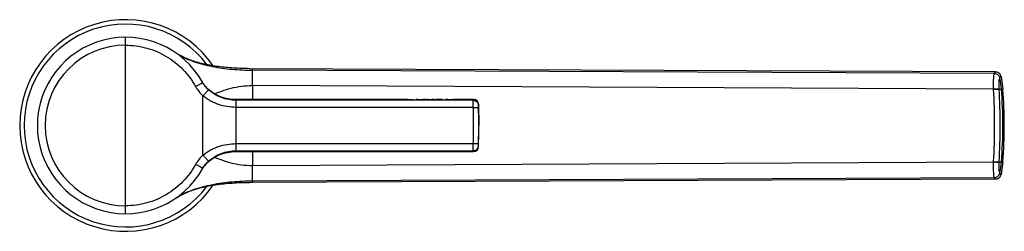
# Model space of a CAD drawing. Header units: millimetres. Extents: x -115 to 392, y -213 to 385.
# Tile 2 of 4: x 169 to 392, y 10 to 58. Entities that reach past the tile are written whole.
import ezdxf

# ---------------------------------------------------------------- set-up
doc = ezdxf.new("R2010")
doc.units = ezdxf.units.MM
doc.header["$LTSCALE"] = 23.1
doc.layers.get('0').update_dxf_attribs({"linetype": 'CONTINUOUS'})

msp = doc.modelspace()

# ---------------------------------------------------------------- linework, layer by layer
at = {"color": 9, "linetype": 'CONTINUOUS'}
for p, q in [((193.29, 13.96), (193.29, 53.96)), ((221.99, 46.51), (221.99, 46.85)), ((390.03, 45.77), (221.99, 46.51)), ((391.55, 45.05), (391.55, 45.05)), ((389.88, 42.23), (221.99, 43)), ((210.79, 27.24), (210.79, 40.68)), ((391.12, 42.18), (391.96, 42.18)), ((218.29, 28.06), (218.29, 39.86)), ((272.03, 39.68), (218.29, 39.68)), ((272.03, 38.08), (218.29, 38.08)), ((272.03, 39.68), (272.04, 39.86)), ((273.23, 38.52), (273.24, 38.69)), ((218.29, 29.85), (272.03, 29.85)), ((273.24, 29.23), (273.23, 29.4)), ((218.29, 28.24), (272.03, 28.24)), ((272.04, 28.06), (272.03, 28.24)), ((221.99, 24.92), (389.88, 25.69)), ((391.12, 25.74), (391.96, 25.74)), ((391.55, 22.87), (391.55, 22.87)), ((391.55, 22.87), (391.55, 22.87)), ((221.99, 21.41), (390.03, 22.15)), ((221.99, 21.41), (221.99, 21.08))]:
    msp.add_line(p, q, dxfattribs=at)
at = {"color": 7, "linetype": 'CONTINUOUS'}
for p, q in [((204.45, 50.56), (204.43, 50.58)), ((204.5, 50.53), (204.46, 50.55)), ((204.6, 50.46), (204.5, 50.53)), ((204.65, 50.43), (204.57, 50.48)), ((204.58, 50.47), (204.57, 50.48)), ((204.7, 50.4), (204.65, 50.43)), ((204.8, 50.34), (204.7, 50.4)), ((391.55, 45.05), (391.96, 42.18)), ((210.94, 43.39), (210.79, 43.64)), ((211.35, 42.82), (210.94, 43.39)), ((256.27, 39.86), (218.29, 39.86)), ((257.1, 39.86), (257.1, 39.76)), ((257.1, 39.86), (257.13, 39.86)), ((258.42, 39.79), (258.42, 39.86)), ((260.37, 39.76), (259.25, 39.76)), ((260.92, 39.86), (260.7, 39.86)), ((262.22, 39.76), (261.37, 39.76)), ((261.76, 39.86), (261.76, 39.76)), ((261.82, 39.86), (261.76, 39.86)), ((261.82, 39.86), (261.82, 39.76)), ((262.88, 39.86), (262.65, 39.86)), ((265.22, 39.76), (263.27, 39.76)), ((264.2, 39.83), (264.2, 39.76)), ((264.97, 39.86), (264.97, 39.76)), ((266.27, 39.86), (266.22, 39.86)), ((266.27, 39.77), (266.27, 39.86)), ((267.39, 39.76), (266.27, 39.76)), ((267.39, 39.77), (267.39, 39.86)), ((272.04, 39.86), (267.39, 39.86)), ((273.24, 38.69), (273.29, 33.96)), ((273.24, 29.23), (273.29, 33.96)), ((218.29, 28.06), (272.04, 28.06)), ((210.92, 24.5), (211.32, 25.06)), ((391.96, 25.74), (391.55, 22.87)), ((210.79, 24.28), (210.92, 24.5)), ((221.31, 21.07), (221.99, 21.08)), ((221.99, 21.08), (390.28, 21.83)), ((204.43, 17.35), (204.5, 17.4)), ((204.5, 17.4), (204.6, 17.46)), ((204.59, 17.45), (204.57, 17.44)), ((204.61, 17.47), (204.66, 17.5)), ((204.66, 17.5), (204.72, 17.54)), ((204.72, 17.54), (204.82, 17.6)), ((204.82, 17.6), (204.89, 17.65)), ((204.89, 17.65), (204.98, 17.7))]:
    msp.add_line(p, q, dxfattribs=at)
for points in [[(204.95, 50.24), (204.87, 50.29), (204.8, 50.34)], [(390.28, 46.1), (221.38, 46.85), (220.9, 46.86), (220.43, 46.87), (219.97, 46.88), (219.51, 46.89), (219.05, 46.91), (218.6, 46.93), (218.15, 46.95), (217.71, 46.98), (217.27, 47.01), (216.83, 47.04), (216.4, 47.08), (215.97, 47.12), (215.55, 47.16), (215.13, 47.21), (214.72, 47.26), (214.31, 47.31), (213.9, 47.37), (213.5, 47.43), (213.11, 47.49), (212.71, 47.56), (212.33, 47.63), (211.94, 47.7), (211.57, 47.78), (211.19, 47.86), (210.83, 47.95), (210.46, 48.04), (210.11, 48.13), (209.75, 48.23), (209.4, 48.33), (209.06, 48.43), (208.73, 48.54), (208.39, 48.65), (208.07, 48.77), (207.75, 48.88), (207.44, 49.01), (207.14, 49.13), (206.84, 49.26), (206.55, 49.39), (206.27, 49.53), (206, 49.66), (205.76, 49.78), (205.54, 49.9), (205.35, 50.01), (205.19, 50.1), (205.06, 50.18), (204.95, 50.24)], [(391.55, 45.05), (391.5, 45.22), (391.43, 45.4), (391.32, 45.57), (391.18, 45.73), (391.03, 45.86), (390.85, 45.96), (390.67, 46.04), (390.47, 46.08), (390.28, 46.1)], [(218.29, 39.86), (217.78, 39.88), (216.9, 39.96), (216.05, 40.12), (215.24, 40.34), (214.47, 40.62), (213.74, 40.96), (213.05, 41.35), (212.42, 41.79), (211.85, 42.28), (211.35, 42.82)], [(211.32, 25.06), (211.78, 25.58), (212.32, 26.06), (212.93, 26.5), (213.59, 26.89), (214.31, 27.24), (215.09, 27.53), (215.91, 27.77), (216.79, 27.94), (217.72, 28.04), (218.29, 28.06)], [(390.28, 21.83), (390.47, 21.84), (390.67, 21.89), (390.86, 21.96), (391.03, 22.07), (391.18, 22.2), (391.32, 22.35), (391.43, 22.52), (391.5, 22.71), (391.55, 22.87)], [(204.98, 17.7), (205.1, 17.78), (205.26, 17.86), (205.44, 17.97), (205.65, 18.08), (205.88, 18.21), (206.13, 18.33), (206.4, 18.46), (206.69, 18.6), (206.98, 18.73), (207.3, 18.86), (207.62, 18.99), (207.95, 19.11), (208.29, 19.24), (208.63, 19.35), (208.99, 19.47), (209.35, 19.58), (209.72, 19.69), (210.09, 19.79), (210.48, 19.89), (210.86, 19.99), (211.26, 20.08), (211.66, 20.16), (212.07, 20.25), (212.48, 20.32), (212.9, 20.4), (213.32, 20.47), (213.75, 20.54), (214.19, 20.6), (214.63, 20.66), (215.08, 20.71), (215.53, 20.76), (215.98, 20.81), (216.45, 20.85), (216.91, 20.89), (217.38, 20.92), (217.86, 20.95), (218.33, 20.98), (218.82, 21), (219.31, 21.02), (219.8, 21.04), (220.3, 21.05), (220.8, 21.06), (221.31, 21.07)]]:
    msp.add_lwpolyline(points, dxfattribs=at)
for centre, radius, start, end in [((193.29, 33.96), 24, 34.3269, 325.6711), ((193.29, 33.96), 20, 28.9554, 331.0445), ((213.25, 63.74), 15.85, 236.2569, 236.5714), ((213.32, 63.84), 15.97, 236.5713, 236.7996), ((215.86, 46.46), 5.8, 209.0065, 215.7022), ((292.29, 33.96), 100, 355.2835, 4.7165), ((257.68, 58.99), 19.21, 265.8105, 269.9731), ((257.67, 60.16), 20.31, 268.4834, 271.5412), ((257.67, 58.72), 18.95, 269.989, 270.942), ((257.67, 58.89), 19.11, 270.93, 271.8231), ((257.65, 59.47), 19.69, 271.8496, 274.088), ((260.93, 38.69), 1.17, 88.5433, 90.4501), ((262.1, 37.03), 2.88, 105.0666, 106.1702), ((272.04, 38.66), 1.2, 1.3547, 90), ((272.04, 29.26), 1.2, 270, 358.6453), ((215.86, 21.47), 5.8, 144.3019, 150.9936), ((213.26, 4.17), 15.86, 123.4287, 123.6792), ((213.32, 4.08), 15.97, 123.2002, 123.4288)]:
    msp.add_arc(centre, radius, start, end, dxfattribs=at)
at = {"color": 9, "linetype": 'CONTINUOUS'}
for centre, radius, start, end in [((193.29, 33.96), 23, 36.9051, 323.0964), ((193.29, 33.96), 18.22, 90, 270), ((389.6, 46.1), 0.534, 322.5191, 323.5894), ((390.86, 45.08), 0.558, 320.4551, 321.5346), ((366.56, 40.13), 25.16, 4.6895, 10.5337), ((378.77, 41.57), 11.13, 3.239, 3.3794), ((243.04, 33.96), 147.07, 356.7882, 3.2118), ((379.76, 41.54), 11.38, 3.2439, 3.3864), ((242.32, 33.96), 149.03, 356.8371, 3.1629), ((291.36, 33.96), 100.61, 355.3123, 4.6877), ((26.4, 33.97), 245.67, 359.9992, 0.9594), ((46.84, 33.97), 226.42, 359.9991, 1.0023), ((27.74, 33.95), 244.33, 359.038, 0.0035), ((48.08, 33.95), 225.19, 358.9949, 0.0036), ((378.77, 26.34), 11.13, 356.6518, 356.7922), ((379.76, 26.38), 11.39, 356.6453, 356.7878), ((366.56, 27.8), 25.16, 349.4663, 355.3105), ((390.86, 22.85), 0.558, 38.4654, 39.5449), ((389.6, 21.83), 0.534, 36.4106, 37.4809)]:
    msp.add_arc(centre, radius, start, end, dxfattribs=at)
at = {"color": 7, "linetype": 'CONTINUOUS'}
for centre, major_axis, ratio, start_param, end_param in [((257.66, 21.36), (23.63, 0), 0.782889, 1.594516, 1.629545), ((264.88, 21.36), (0, 18.5), 0.642852, 6.275626, 6.340613)]:
    msp.add_ellipse(centre, major_axis=major_axis, ratio=ratio, start_param=start_param, end_param=end_param, dxfattribs=at)
at = {"color": 9, "linetype": 'CONTINUOUS'}
for points, knots in [([(193.29, 52.18), (194.9, 52.18), (198.13, 51.74), (202.61, 49.83), (206.43, 46.81), (208.36, 44.19), (209.13, 42.78)], [0, 0, 0, 0, 0.250052, 0.500058, 0.750023, 1, 1, 1, 1]), ([(204.45, 50.56), (205.71, 49.72), (208.49, 48.41), (212.91, 47.25), (217.43, 46.65), (220.47, 46.52), (221.99, 46.51)], [0, 0, 0, 0, 0.249649, 0.499666, 0.74981, 1, 1, 1, 1]), ([(221.99, 43), (221.99, 43.43), (222, 44.6), (222, 45.77), (221.99, 46.51)], [0, 0, 0, 0, 0.362992, 1, 1, 1, 1]), ([(389.88, 42.23), (389.86, 42.66), (389.85, 43.28), (389.86, 44.08), (389.88, 44.59), (389.91, 45.02), (389.94, 45.36), (389.98, 45.6), (390.01, 45.73), (390.03, 45.77)], [0, 0, 0, 0, 0.362012, 0.52538, 0.670634, 0.793685, 0.891131, 0.960388, 1, 1, 1, 1]), ([(390.03, 45.78), (390.07, 45.83), (390.12, 45.89), (390.18, 45.97), (390.21, 46.01), (390.24, 46.05), (390.26, 46.07), (390.27, 46.09), (390.28, 46.1), (390.28, 46.1)], [0, 0, 0, 0, 0.428582, 0.598199, 0.738001, 0.847986, 0.928176, 0.978657, 1, 1, 1, 1]), ([(390.03, 45.78), (390.18, 45.78), (390.48, 45.72), (390.87, 45.5), (391.16, 45.15), (391.27, 44.87), (391.3, 44.73)], [0, 0, 0, 0, 0.249822, 0.500144, 0.750384, 1, 1, 1, 1]), ([(390.03, 45.77), (390.18, 45.77), (390.47, 45.71), (390.86, 45.49), (391.15, 45.15), (391.26, 44.86), (391.29, 44.72)], [0, 0, 0, 0, 0.249767, 0.500089, 0.750361, 1, 1, 1, 1]), ([(391.12, 42.21), (391.1, 42.52), (391.09, 42.97), (391.1, 43.53), (391.13, 43.9), (391.16, 44.2), (391.2, 44.44), (391.24, 44.6), (391.27, 44.69), (391.29, 44.72)], [0, 0, 0, 0, 0.36574, 0.529328, 0.673636, 0.795014, 0.890773, 0.95921, 1, 1, 1, 1]), ([(391.3, 44.73), (391.33, 44.78), (391.4, 44.86), (391.47, 44.96), (391.51, 45.01), (391.53, 45.04), (391.54, 45.05), (391.55, 45.05), (391.55, 45.05)], [0, 0, 0, 0, 0.44432, 0.758837, 0.867335, 0.943335, 0.987013, 1, 1, 1, 1]), ([(210.79, 43.64), (210.79, 43.65), (210.78, 43.64), (210.75, 43.63), (210.71, 43.62), (210.66, 43.59), (210.58, 43.56), (210.46, 43.5), (210.28, 43.4), (210.04, 43.27), (209.75, 43.12), (209.45, 42.96), (209.24, 42.84), (209.13, 42.78)], [0, 0, 0, 0, 0.005418, 0.019962, 0.043816, 0.076805, 0.118636, 0.16892, 0.29289, 0.44406, 0.616736, 0.804408, 1, 1, 1, 1]), ([(209.13, 42.78), (209.24, 42.58), (209.7, 41.82), (210.3, 41.14), (210.79, 40.68)], [0, 0, 0, 0, 0.250356, 1, 1, 1, 1]), ([(213.4, 41.15), (213.65, 41.25), (214.2, 41.46), (215.44, 41.93), (217.21, 42.48), (219.53, 42.91), (221.17, 43.01), (221.99, 43)], [0, 0, 0, 0, 0.091876, 0.199723, 0.447936, 0.719787, 1, 1, 1, 1]), ([(210.79, 40.68), (210.88, 40.77), (211.04, 40.95), (211.27, 41.2), (211.48, 41.43), (211.67, 41.64), (211.81, 41.78), (211.91, 41.88), (211.96, 41.94), (212.01, 41.98), (212.04, 42.01), (212.06, 42.03), (212.07, 42.04), (212.08, 42.04)], [0, 0, 0, 0, 0.194033, 0.380287, 0.551892, 0.702518, 0.82661, 0.877234, 0.919597, 0.953309, 0.978065, 0.993651, 1, 1, 1, 1]), ([(218.29, 38.08), (217.62, 38.08), (216.27, 38.19), (214.63, 38.59), (213.37, 39.08), (212.46, 39.54), (211.6, 40.07), (211.06, 40.48), (210.79, 40.68)], [0, 0, 0, 0, 0.249971, 0.499795, 0.624798, 0.749818, 0.874878, 1, 1, 1, 1]), ([(218.29, 39.68), (217.73, 39.68), (216.59, 39.8), (214.42, 40.42), (212.91, 41.28), (212.08, 42.04)], [0, 0, 0, 0, 0.250559, 0.501196, 1, 1, 1, 1]), ([(389.88, 42.23), (390.02, 42.24), (390.27, 42.25), (390.63, 42.25), (390.91, 42.24), (391.06, 42.23), (391.12, 42.21)], [0, 0, 0, 0, 0.328225, 0.622713, 0.854097, 1, 1, 1, 1]), ([(389.88, 42.2), (390.02, 42.21), (390.28, 42.22), (390.63, 42.23), (390.91, 42.21), (391.06, 42.2), (391.12, 42.18)], [0, 0, 0, 0, 0.328205, 0.622687, 0.85408, 1, 1, 1, 1]), ([(272.03, 38.08), (272.03, 38.44), (272.03, 38.97), (272.02, 39.5), (272.03, 39.68)], [0, 0, 0, 0, 0.667564, 1, 1, 1, 1]), ([(272.03, 39.68), (272.18, 39.68), (272.49, 39.62), (272.89, 39.36), (273.15, 38.98), (273.22, 38.67), (273.23, 38.52)], [0, 0, 0, 0, 0.251068, 0.501577, 0.751167, 1, 1, 1, 1]), ([(272.03, 38.08), (272.18, 38.08), (272.46, 38.08), (272.79, 38.06), (273.01, 38.02), (273.12, 38), (273.2, 37.97), (273.23, 37.94), (273.23, 37.93)], [0, 0, 0, 0, 0.369588, 0.685142, 0.808154, 0.902199, 0.965151, 1, 1, 1, 1]), ([(273.23, 37.93), (273.23, 38.06), (273.23, 38.23), (273.23, 38.43), (273.23, 38.5), (273.23, 38.52)], [0, 0, 0, 0, 0.667385, 0.887892, 1, 1, 1, 1]), ([(210.79, 27.24), (211.06, 27.45), (211.6, 27.86), (212.46, 28.39), (213.37, 28.84), (214.63, 29.33), (216.27, 29.73), (217.62, 29.85), (218.29, 29.85)], [0, 0, 0, 0, 0.125122, 0.250182, 0.375202, 0.500204, 0.750029, 1, 1, 1, 1]), ([(272.03, 28.24), (272.02, 28.42), (272.03, 28.96), (272.03, 29.49), (272.03, 29.85)], [0, 0, 0, 0, 0.332815, 1, 1, 1, 1]), ([(272.03, 29.85), (272.18, 29.84), (272.46, 29.85), (272.79, 29.87), (273.01, 29.9), (273.12, 29.93), (273.2, 29.95), (273.23, 29.98), (273.23, 30)], [0, 0, 0, 0, 0.369588, 0.685142, 0.808154, 0.902199, 0.965151, 1, 1, 1, 1]), ([(272.03, 28.24), (272.18, 28.24), (272.49, 28.3), (272.89, 28.56), (273.15, 28.95), (273.22, 29.25), (273.23, 29.4)], [0, 0, 0, 0, 0.251068, 0.501577, 0.751167, 1, 1, 1, 1]), ([(273.23, 29.4), (273.23, 29.43), (273.23, 29.49), (273.23, 29.69), (273.23, 29.87), (273.23, 30)], [0, 0, 0, 0, 0.112112, 0.332617, 1, 1, 1, 1]), ([(210.79, 27.24), (210.3, 26.79), (209.7, 26.1), (209.24, 25.34), (209.13, 25.14)], [0, 0, 0, 0, 0.749644, 1, 1, 1, 1]), ([(212.08, 25.88), (212.07, 25.88), (212.06, 25.89), (212.04, 25.91), (212.01, 25.94), (211.96, 25.99), (211.91, 26.05), (211.81, 26.14), (211.67, 26.29), (211.48, 26.49), (211.27, 26.72), (211.04, 26.98), (210.88, 27.15), (210.79, 27.24)], [0, 0, 0, 0, 0.006351, 0.021937, 0.046694, 0.080408, 0.122771, 0.173396, 0.297488, 0.448113, 0.619717, 0.805969, 1, 1, 1, 1]), ([(212.08, 25.88), (212.91, 26.64), (214.42, 27.51), (216.59, 28.12), (217.73, 28.24), (218.29, 28.24)], [0, 0, 0, 0, 0.498804, 0.749441, 1, 1, 1, 1]), ([(213.39, 26.78), (213.65, 26.68), (214.2, 26.47), (215.43, 26), (217.21, 25.45), (219.53, 25.01), (221.17, 24.92), (221.99, 24.92)], [0, 0, 0, 0, 0.091839, 0.199666, 0.447878, 0.719754, 1, 1, 1, 1]), ([(209.13, 25.14), (208.36, 23.74), (206.43, 21.12), (202.61, 18.09), (198.13, 16.18), (194.9, 15.75), (193.29, 15.75)], [0, 0, 0, 0, 0.249976, 0.499942, 0.749948, 1, 1, 1, 1]), ([(210.79, 24.28), (210.79, 24.28), (210.78, 24.28), (210.75, 24.29), (210.71, 24.31), (210.66, 24.33), (210.58, 24.37), (210.46, 24.43), (210.28, 24.52), (210.04, 24.65), (209.75, 24.8), (209.45, 24.97), (209.24, 25.08), (209.13, 25.14)], [0, 0, 0, 0, 0.005418, 0.019962, 0.043816, 0.076805, 0.118636, 0.16892, 0.29289, 0.44406, 0.616736, 0.804408, 1, 1, 1, 1]), ([(221.99, 21.41), (221.99, 21.54), (222, 21.85), (222, 22.4), (222, 23.44), (221.99, 24.3), (221.99, 24.92)], [0, 0, 0, 0, 0.107378, 0.263315, 0.473376, 1, 1, 1, 1]), ([(390.03, 22.15), (390.01, 22.19), (389.98, 22.32), (389.94, 22.56), (389.91, 22.91), (389.88, 23.34), (389.86, 23.85), (389.85, 24.64), (389.86, 25.27), (389.88, 25.69)], [0, 0, 0, 0, 0.039612, 0.108869, 0.206315, 0.329366, 0.47462, 0.637988, 1, 1, 1, 1]), ([(389.88, 25.72), (390.02, 25.71), (390.28, 25.7), (390.63, 25.7), (390.91, 25.71), (391.06, 25.72), (391.12, 25.74)], [0, 0, 0, 0, 0.328205, 0.622687, 0.85408, 1, 1, 1, 1]), ([(389.88, 25.69), (390.02, 25.69), (390.27, 25.68), (390.63, 25.67), (390.91, 25.68), (391.06, 25.7), (391.12, 25.71)], [0, 0, 0, 0, 0.328225, 0.622713, 0.854097, 1, 1, 1, 1]), ([(391.29, 23.21), (391.27, 23.23), (391.24, 23.32), (391.2, 23.49), (391.16, 23.73), (391.13, 24.03), (391.1, 24.39), (391.09, 24.96), (391.1, 25.4), (391.12, 25.71)], [0, 0, 0, 0, 0.04079, 0.109226, 0.204986, 0.326364, 0.470673, 0.634261, 1, 1, 1, 1]), ([(390.03, 22.15), (390.18, 22.16), (390.47, 22.21), (390.86, 22.44), (391.15, 22.78), (391.26, 23.06), (391.29, 23.21)], [0, 0, 0, 0, 0.249767, 0.500089, 0.750361, 1, 1, 1, 1]), ([(390.03, 22.14), (390.18, 22.15), (390.48, 22.2), (390.87, 22.43), (391.16, 22.77), (391.27, 23.05), (391.3, 23.2)], [0, 0, 0, 0, 0.249822, 0.500144, 0.750384, 1, 1, 1, 1]), ([(391.55, 22.87), (391.55, 22.87), (391.54, 22.88), (391.53, 22.89), (391.51, 22.92), (391.47, 22.97), (391.4, 23.06), (391.33, 23.15), (391.3, 23.2)], [0, 0, 0, 0, 0.013078, 0.056844, 0.132896, 0.241402, 0.555857, 1, 1, 1, 1]), ([(204.45, 17.36), (205.71, 18.21), (208.49, 19.52), (212.91, 20.67), (217.43, 21.28), (220.47, 21.41), (221.99, 21.41)], [0, 0, 0, 0, 0.249649, 0.499666, 0.74981, 1, 1, 1, 1]), ([(390.28, 21.83), (390.28, 21.83), (390.27, 21.84), (390.26, 21.85), (390.24, 21.88), (390.21, 21.91), (390.18, 21.96), (390.12, 22.03), (390.07, 22.1), (390.03, 22.14)], [0, 0, 0, 0, 0.021342, 0.071818, 0.152005, 0.261994, 0.401799, 0.571417, 1, 1, 1, 1])]:
    msp.add_open_spline(points, degree=3, knots=knots, dxfattribs=at)
for points in [[(211.16, 43.07), (211.42, 42.7), (211.74, 42.35), (212.08, 42.04)], [(221.99, 43), (221.99, 41.96), (221.99, 40.91), (221.99, 39.86)], [(221.99, 28.06), (221.99, 27.01), (221.99, 25.97), (221.99, 24.92)], [(212.08, 25.88), (211.74, 25.57), (211.42, 25.23), (211.16, 24.85)]]:
    msp.add_open_spline(points, degree=3, dxfattribs=at)
at = {"color": 7, "linetype": 'CONTINUOUS'}
for points, knots in [([(258.21, 39.86), (258.24, 39.86), (258.31, 39.86), (258.38, 39.86), (258.42, 39.86)], [0, 0, 0, 0, 0.393079, 1, 1, 1, 1]), ([(259.45, 39.86), (259.43, 39.86), (259.3, 39.85), (259.16, 39.84), (259.05, 39.83)], [0, 0, 0, 0, 0.143476, 1, 1, 1, 1]), ([(259.24, 39.84), (259.26, 39.84), (259.33, 39.85), (259.4, 39.85), (259.45, 39.86)], [0, 0, 0, 0, 0.340029, 1, 1, 1, 1]), ([(259.25, 39.77), (259.27, 39.78), (259.34, 39.81), (259.42, 39.83), (259.48, 39.84)], [0, 0, 0, 0, 0.255507, 1, 1, 1, 1]), ([(259.65, 39.86), (259.68, 39.86), (259.82, 39.85), (259.95, 39.81), (260.05, 39.77)], [0, 0, 0, 0, 0.243548, 1, 1, 1, 1]), ([(260.37, 39.77), (260.43, 39.8), (260.53, 39.85), (260.65, 39.86), (260.7, 39.86)], [0, 0, 0, 0, 0.517304, 1, 1, 1, 1]), ([(261.37, 39.77), (261.3, 39.8), (261.17, 39.84), (261.03, 39.86), (260.96, 39.86)], [0, 0, 0, 0, 0.50903, 1, 1, 1, 1]), ([(261.93, 39.86), (261.96, 39.86), (262.06, 39.84), (262.16, 39.81), (262.23, 39.79)], [0, 0, 0, 0, 0.245069, 1, 1, 1, 1]), ([(262.22, 39.77), (262.24, 39.78), (262.33, 39.81), (262.42, 39.84), (262.49, 39.85)], [0, 0, 0, 0, 0.254905, 1, 1, 1, 1]), ([(263.27, 39.77), (263.2, 39.8), (263.08, 39.85), (262.94, 39.86), (262.88, 39.86)], [0, 0, 0, 0, 0.512632, 1, 1, 1, 1])]:
    msp.add_open_spline(points, degree=3, knots=knots, dxfattribs=at)
for points in [[(259.48, 39.84), (259.53, 39.86), (259.59, 39.86), (259.65, 39.86)], [(261.63, 39.86), (261.53, 39.85), (261.44, 39.83), (261.35, 39.81)], [(261.76, 39.86), (261.72, 39.86), (261.67, 39.86), (261.63, 39.86)], [(261.82, 39.86), (261.86, 39.86), (261.9, 39.86), (261.93, 39.86)], [(262.49, 39.85), (262.54, 39.86), (262.6, 39.86), (262.65, 39.86)], [(263.64, 39.83), (263.58, 39.81), (263.51, 39.79), (263.45, 39.77)], [(263.92, 39.86), (263.82, 39.86), (263.73, 39.85), (263.64, 39.83)], [(264.2, 39.83), (264.11, 39.85), (264.01, 39.86), (263.92, 39.86)], [(265.22, 39.77), (265.38, 39.79), (265.55, 39.82), (265.72, 39.84)], [(265.72, 39.84), (265.8, 39.84), (265.88, 39.85), (265.97, 39.85)], [(265.98, 39.85), (265.9, 39.85), (265.82, 39.84), (265.74, 39.84)], [(265.97, 39.85), (266.05, 39.86), (266.13, 39.86), (266.22, 39.86)], [(266.22, 39.86), (266.14, 39.86), (266.06, 39.86), (265.98, 39.85)]]:
    msp.add_open_spline(points, degree=3, dxfattribs=at)

doc.saveas('drawing.dxf')
